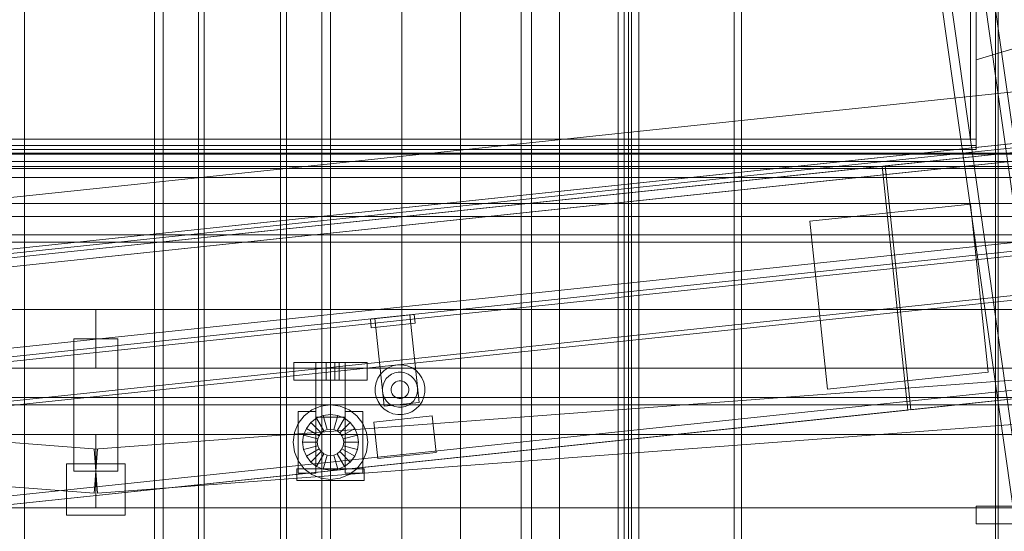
# Model space of a CAD drawing. Header units: millimetres. Extents: x -2233 to 61924, y -68080 to 6847.
# Tile 93 of 256: x 598 to 1269, y -35666 to -35318. Entities that reach past the tile are written whole.
import ezdxf

# ---------------------------------------------------------------- set-up
doc = ezdxf.new("R2010")
doc.units = ezdxf.units.MM
for name, color, linetype, lineweight in [('COTAS_O', 1, 'Continuous', 0), ('COTAS_P', 1, 'Continuous', 0), ('frontal_C01', 7, 'Continuous', 0), ('frontal_C03', 7, 'Continuous', 0), ('frontal_C04', 7, 'Continuous', 0), ('frontal_C09', 7, 'Continuous', 0), ('frontal_C10', 7, 'Continuous', 0), ('frontal_mezcladora', 7, 'Continuous', 0), ('frontal_secador', 7, 'Continuous', 0)]:
    doc.layers.add(name, color=color, linetype=linetype, lineweight=lineweight)
doc.dimstyles.new('R19_100', dxfattribs={"dimtxt": 250, "dimasz": 150, "dimexe": 150, "dimexo": 80, "dimgap": 100, "dimtad": 1, "dimtih": 1, "dimtoh": 1, "dimdsep": 46, "dimcen": 0.09, "dimadec": 0, "dimazin": 0, "dimtfac": 1, "dimtdec": 4, "dimtofl": 0, "dimtmove": 0, "dimatfit": 3, "dimfxl": 1, "dimtolj": 1, "dimtzin": 0, "dimarcsym": 0})

# ---------------------------------------------------------------- blocks, each defined once
blk = doc.blocks.new('DIM_R28_48')
at = {"layer": 'COTAS_P'}
for p, q in [((-1750, -34600), (-1600, -34555)), ((2600, -34600), (2450, -34555)), ((-1750, -35500), (-1750, -34600)), ((-1750, -34600), (2600, -34600)), ((-1750, -34600), (-1600, -34645)), ((2600, -34600), (2450, -34645)), ((2600, -35500), (2600, -34600))]:
    blk.add_line(p, q, dxfattribs=at)
blk.add_text('4350 P', height=250, dxfattribs=at).set_placement((425, -34500))
blk = doc.blocks.new('DIM_R28_50')
at = {"layer": 'COTAS_P'}
for p, q in [((1705.78, -34504.95), (1551.9, -34475.9)), ((-194.22, -34704.95), (1705.78, -34504.95)), ((1705.78, -34504.95), (1561.32, -34565.4)), ((1800, -35400), (1705.78, -34504.95)), ((-194.22, -34704.95), (-49.75, -34644.49)), ((-100, -35600), (-194.22, -34704.95)), ((-194.22, -34704.95), (-40.33, -34734))]:
    blk.add_line(p, q, dxfattribs=at)
blk.add_text('1910.5 P', height=250, rotation=6.00901, dxfattribs=at).set_placement((745.32, -34505.49))
blk = doc.blocks.new('DIM_R28_60')
at = {"layer": 'COTAS_O'}
for p, q in [((-1400, -35300), (-1250, -35255)), ((1400, -35300), (1250, -35255)), ((-1400, -36000), (-1400, -35300)), ((-1400, -35300), (1400, -35300)), ((-1400, -35300), (-1250, -35345)), ((1400, -35300), (1250, -35345)), ((1400, -36000), (1400, -35300))]:
    blk.add_line(p, q, dxfattribs=at)
blk.add_text('2800 O', height=250, dxfattribs=at).set_placement((0, -35200))
blk = doc.blocks.new('DIM_R28_62')
at = {"layer": 'COTAS_P'}
for p, q in [((-305, -35300), (-155, -35255)), ((345, -35300), (195, -35255)), ((-305, -36000), (-305, -35300)), ((-305, -35300), (345, -35300)), ((-305, -35300), (-155, -35345)), ((345, -35300), (195, -35345)), ((345, -36000), (345, -35300))]:
    blk.add_line(p, q, dxfattribs=at)
blk.add_text('650 P', height=250, dxfattribs=at).set_placement((20, -35200))

msp = doc.modelspace()

# ---------------------------------------------------------------- linework, layer by layer
at = {"layer": 'frontal_C01'}
for p, q in [((940, -35975), (940, -33925.304)), ((947, -35975), (947, -33925.304)), ((1013, -35975), (1013, -33925.304)), ((1020, -35975), (1020, -33925.304))]:
    msp.add_line(p, q, dxfattribs=at)
at = {"layer": 'frontal_C03'}
for p, q in [((1530, -35409.158), (-1530, -35409.158)), ((1530, -35414.158), (-1530, -35414.158)), ((-1500, -35408.612), (1500, -35408.612)), ((1500, -35417.595), (-1500, -35417.595)), ((1500, -35442.718), (-1500, -35442.718)), ((-1500, -35451.701), (1500, -35451.701)), ((1530, -35464.158), (-1530, -35464.158)), ((1530, -35469.158), (-1530, -35469.158))]:
    msp.add_line(p, q, dxfattribs=at)
at = {"layer": 'frontal_C04'}
for p, q in [((560, -35419), (1540, -35419)), ((560, -35425), (1540, -35425)), ((-550, -35515), (650, -35515)), ((650, -35515), (650, -35555)), ((650, -35515), (1850, -35515)), ((-548.878, -35520.042), (651.122, -35610.042)), ((648.878, -35610.042), (1848.878, -35520.042)), ((665, -35535), (635, -35535)), ((635, -35625), (635, -35535)), ((665, -35535), (665, -35625)), ((-551.122, -35549.958), (648.878, -35639.958)), ((-550, -35555), (650, -35555)), ((650, -35555), (1850, -35555)), ((651.122, -35639.958), (1851.122, -35549.958)), ((785, -35551), (835, -35551)), ((785, -35551), (785, -35563)), ((800, -35551), (820, -35551)), ((800, -35551), (800, -35588.4)), ((804, -35551), (807, -35551)), ((804, -35551), (804, -35563)), ((807, -35551), (813, -35551)), ((807, -35563), (807, -35551)), ((813, -35551), (816, -35551)), ((813, -35563), (813, -35551)), ((816, -35563), (816, -35551)), ((820, -35588.4), (820, -35551)), ((835, -35563), (835, -35551)), ((785, -35563), (835, -35563)), ((807, -35563), (804, -35563)), ((807, -35563), (813, -35563)), ((813, -35563), (816, -35563)), ((-1750, -35575), (2600, -35575)), ((-1750, -35580), (2600, -35580)), ((797.3, -35583.403), (803.426, -35580.865)), ((803.426, -35580.865), (810, -35580)), ((810, -35580), (816.574, -35580.865)), ((816.574, -35580.865), (822.7, -35583.403)), ((788, -35584.4), (800, -35584.4)), ((788, -35584.4), (788, -35626.4)), ((788.003, -35592.7), (792.039, -35587.439)), ((792.039, -35587.439), (797.3, -35583.403)), ((796.565, -35591.965), (800.5, -35588.946)), ((800, -35626.4), (800, -35584.4)), ((800, -35588.4), (820, -35588.4)), ((800.5, -35588.946), (805.082, -35587.047)), ((805.5, -35597.606), (800.5, -35588.946)), ((805.082, -35587.047), (810, -35586.4)), ((807.671, -35596.707), (805.082, -35587.047)), ((810, -35596.4), (810, -35586.4)), ((810, -35586.4), (814.918, -35587.047)), ((812.329, -35596.707), (814.918, -35587.047)), ((814.5, -35597.606), (819.5, -35588.946)), ((814.918, -35587.047), (819.5, -35588.946)), ((819.5, -35588.946), (823.435, -35591.965)), ((820, -35584.4), (832, -35584.4)), ((820, -35584.4), (820, -35626.4)), ((822.7, -35583.403), (827.961, -35587.439)), ((827.961, -35587.439), (831.997, -35592.7)), ((832, -35626.4), (832, -35584.4)), ((785.465, -35598.826), (788.003, -35592.7)), ((791.647, -35600.482), (793.546, -35595.9)), ((793.546, -35595.9), (796.565, -35591.965)), ((802.206, -35600.9), (793.546, -35595.9)), ((803.636, -35599.036), (796.565, -35591.965)), ((816.364, -35599.036), (823.435, -35591.965)), ((817.794, -35600.9), (826.454, -35595.9)), ((823.435, -35591.965), (826.454, -35595.9)), ((826.454, -35595.9), (828.353, -35600.482)), ((831.997, -35592.7), (834.535, -35598.826)), ((-550, -35600), (650, -35600)), ((650, -35600), (650, -35650)), ((650, -35600), (1850, -35600)), ((784.6, -35605.4), (785.465, -35598.826)), ((791, -35605.4), (791.647, -35600.482)), ((801.307, -35603.071), (791.647, -35600.482)), ((801.307, -35603.071), (802.206, -35600.9)), ((802.206, -35600.9), (803.636, -35599.036)), ((803.636, -35599.036), (805.5, -35597.606)), ((805.5, -35597.606), (807.671, -35596.707)), ((807.671, -35596.707), (810, -35596.4)), ((810, -35596.4), (812.329, -35596.707)), ((812.329, -35596.707), (814.5, -35597.606)), ((814.5, -35597.606), (816.364, -35599.036)), ((816.364, -35599.036), (817.794, -35600.9)), ((817.794, -35600.9), (818.693, -35603.071)), ((818.693, -35603.071), (828.353, -35600.482)), ((828.353, -35600.482), (829, -35605.4)), ((834.535, -35598.826), (835.4, -35605.4)), ((785.465, -35611.974), (784.6, -35605.4)), ((801, -35605.4), (791, -35605.4)), ((791.647, -35610.318), (791, -35605.4)), ((801.307, -35607.729), (791.647, -35610.318)), ((801, -35605.4), (801.307, -35603.071)), ((801.307, -35607.729), (801, -35605.4)), ((802.206, -35609.9), (801.307, -35607.729)), ((818.693, -35607.729), (817.794, -35609.9)), ((818.693, -35603.071), (819, -35605.4)), ((819, -35605.4), (818.693, -35607.729)), ((818.693, -35607.729), (828.353, -35610.318)), ((829, -35605.4), (819, -35605.4)), ((829, -35605.4), (828.353, -35610.318)), ((835.4, -35605.4), (834.535, -35611.974)), ((651.122, -35610.042), (648.878, -35639.958)), ((648.878, -35610.042), (651.122, -35639.958)), ((788.003, -35618.1), (785.465, -35611.974)), ((793.546, -35614.9), (791.647, -35610.318)), ((802.206, -35609.9), (793.546, -35614.9)), ((796.565, -35618.835), (793.546, -35614.9)), ((803.636, -35611.764), (796.565, -35618.835)), ((805.5, -35613.194), (800.5, -35621.854)), ((803.636, -35611.764), (802.206, -35609.9)), ((805.5, -35613.194), (803.636, -35611.764)), ((807.671, -35614.093), (805.082, -35623.753)), ((807.671, -35614.093), (805.5, -35613.194)), ((810, -35614.4), (807.671, -35614.093)), ((812.329, -35614.093), (810, -35614.4)), ((810, -35614.4), (810, -35624.4)), ((814.5, -35613.194), (812.329, -35614.093)), ((812.329, -35614.093), (814.918, -35623.753)), ((816.364, -35611.764), (814.5, -35613.194)), ((814.5, -35613.194), (819.5, -35621.854)), ((817.794, -35609.9), (816.364, -35611.764)), ((816.364, -35611.764), (823.435, -35618.835)), ((817.794, -35609.9), (826.454, -35614.9)), ((826.454, -35614.9), (823.435, -35618.835)), ((828.353, -35610.318), (826.454, -35614.9)), ((834.535, -35611.974), (831.997, -35618.1)), ((630, -35620), (670, -35620)), ((630, -35620), (630, -35655)), ((670, -35655), (670, -35620)), ((792.039, -35623.361), (788.003, -35618.1)), ((800.5, -35621.854), (796.565, -35618.835)), ((805.082, -35623.753), (800.5, -35621.854)), ((819.5, -35621.854), (814.918, -35623.753)), ((823.435, -35618.835), (819.5, -35621.854)), ((831.997, -35618.1), (827.961, -35623.361)), ((665, -35625), (635, -35625)), ((787, -35623.4), (833, -35623.4)), ((787, -35623.4), (787, -35631.4)), ((788, -35626.4), (800, -35626.4)), ((797.3, -35627.397), (792.039, -35623.361)), ((803.426, -35629.935), (797.3, -35627.397)), ((810, -35624.4), (805.082, -35623.753)), ((814.918, -35623.753), (810, -35624.4)), ((822.7, -35627.397), (816.574, -35629.935)), ((820, -35626.4), (832, -35626.4)), ((827.961, -35623.361), (822.7, -35627.397)), ((833, -35631.4), (833, -35623.4)), ((787, -35631.4), (833, -35631.4)), ((810, -35630.8), (803.426, -35629.935)), ((816.574, -35629.935), (810, -35630.8)), ((1250, -35649), (1350, -35649)), ((1250, -35649), (1250, -35661)), ((-550, -35650), (650, -35650)), ((630, -35655), (670, -35655)), ((650, -35650), (1850, -35650)), ((1250, -35661), (1350, -35661))]:
    msp.add_line(p, q, dxfattribs=at)
at = {"layer": 'frontal_C09'}
for p, q in [((-49.542, -35506.202), (1731.117, -35318.765)), ((-105.548, -35547.291), (1794.452, -35347.291)), ((-105.234, -35550.275), (1794.766, -35350.275)), ((-45.878, -35541.01), (1734.781, -35353.572)), ((-35.619, -35542.947), (1725.15, -35357.603)), ((-35.305, -35545.93), (1725.464, -35360.586)), ((-5.47, -35542.79), (1695.629, -35363.727)), ((1187.937, -35417.168), (1695.629, -35363.727)), ((-4.842, -35548.757), (1696.257, -35369.694)), ((1188.565, -35423.135), (1696.257, -35369.694)), ((-168.15, -35621.251), (1871.081, -35406.595)), ((-167.522, -35627.218), (1871.709, -35412.562)), ((-167.208, -35630.202), (1872.023, -35415.546)), ((-5.47, -35542.79), (1185.948, -35417.377)), ((1203.43, -35583.46), (1185.948, -35417.377)), ((1186.576, -35423.344), (1185.948, -35417.377)), ((1187.937, -35417.168), (1205.419, -35583.25)), ((1187.937, -35417.168), (1188.565, -35423.135)), ((-4.842, -35548.757), (1186.576, -35423.344)), ((1136.589, -35454.75), (1245.985, -35443.235)), ((1258.023, -35557.603), (1245.985, -35443.235)), ((-94.766, -35649.725), (1805.234, -35449.725)), ((-94.452, -35652.709), (1805.548, -35452.709)), ((1136.589, -35454.75), (1148.628, -35569.118)), ((-157.681, -35720.702), (1881.549, -35506.046)), ((-157.053, -35726.669), (1882.178, -35512.013)), ((837.176, -35521.46), (867.011, -35518.32)), ((837.176, -35521.46), (837.804, -35527.427)), ((840.16, -35521.146), (864.028, -35518.634)), ((840.16, -35521.146), (846.441, -35580.817)), ((870.309, -35578.304), (864.028, -35518.634)), ((867.639, -35524.287), (867.011, -35518.32)), ((837.804, -35527.427), (867.639, -35524.287)), ((1205.419, -35583.25), (1713.112, -35529.809)), ((846.455, -35556.547), (849.214, -35554.677)), ((849.214, -35554.677), (852.284, -35553.381)), ((852.284, -35553.381), (855.548, -35552.709)), ((855.548, -35552.709), (858.881, -35552.686)), ((858.881, -35552.686), (862.154, -35553.315)), ((862.154, -35553.315), (865.241, -35554.569)), ((865.241, -35554.569), (868.024, -35556.402)), ((841.027, -35564.79), (842.282, -35561.702)), ((842.282, -35561.702), (844.115, -35558.919)), ((844.115, -35558.919), (846.455, -35556.547)), ((846.707, -35564.03), (848.001, -35562.065)), ((848.001, -35562.065), (849.653, -35560.39)), ((849.653, -35560.39), (851.6, -35559.07)), ((851.6, -35559.07), (853.768, -35558.156)), ((853.768, -35558.156), (856.072, -35557.681)), ((856.072, -35557.681), (858.424, -35557.666)), ((858.424, -35557.666), (860.734, -35558.109)), ((860.734, -35558.109), (862.914, -35558.995)), ((862.914, -35558.995), (864.878, -35560.288)), ((864.878, -35560.288), (866.553, -35561.941)), ((866.553, -35561.941), (867.873, -35563.888)), ((868.024, -35556.402), (870.397, -35558.743)), ((870.397, -35558.743), (872.267, -35561.501)), ((872.267, -35561.501), (873.562, -35564.572)), ((1148.628, -35569.118), (1258.023, -35557.603)), ((840.399, -35568.063), (841.027, -35564.79)), ((840.421, -35571.395), (840.399, -35568.063)), ((845.378, -35568.519), (845.822, -35566.209)), ((845.394, -35570.872), (845.378, -35568.519)), ((845.822, -35566.209), (846.707, -35564.03)), ((851.353, -35569.067), (851.575, -35567.912)), ((851.361, -35570.243), (851.353, -35569.067)), ((851.575, -35567.912), (852.018, -35566.823)), ((852.018, -35566.823), (852.664, -35565.84)), ((852.664, -35565.84), (853.491, -35565.003)), ((853.491, -35565.003), (854.464, -35564.343)), ((854.464, -35564.343), (855.548, -35563.886)), ((855.548, -35563.886), (856.7, -35563.648)), ((856.7, -35563.648), (857.876, -35563.64)), ((857.876, -35563.64), (859.031, -35563.862)), ((859.031, -35563.862), (860.121, -35564.305)), ((860.121, -35564.305), (861.103, -35564.952)), ((861.103, -35564.952), (861.94, -35565.778)), ((861.94, -35565.778), (862.6, -35566.752)), ((862.6, -35566.752), (863.058, -35567.835)), ((863.058, -35567.835), (863.295, -35568.987)), ((863.295, -35568.987), (863.303, -35570.163)), ((867.873, -35563.888), (868.788, -35566.055)), ((868.788, -35566.055), (869.262, -35568.359)), ((869.262, -35568.359), (869.278, -35570.712)), ((873.562, -35564.572), (874.235, -35567.836)), ((874.235, -35567.836), (874.257, -35571.168)), ((841.093, -35574.659), (840.421, -35571.395)), ((842.389, -35577.729), (841.093, -35574.659)), ((845.868, -35573.176), (845.394, -35570.872)), ((846.783, -35575.343), (845.868, -35573.176)), ((848.103, -35577.29), (846.783, -35575.343)), ((851.598, -35571.396), (851.361, -35570.243)), ((852.055, -35572.479), (851.598, -35571.396)), ((852.715, -35573.453), (852.055, -35572.479)), ((853.553, -35574.279), (852.715, -35573.453)), ((854.535, -35574.926), (853.553, -35574.279)), ((855.625, -35575.369), (854.535, -35574.926)), ((856.78, -35575.59), (855.625, -35575.369)), ((857.956, -35575.582), (856.78, -35575.59)), ((859.108, -35575.345), (857.956, -35575.582)), ((860.192, -35574.888), (859.108, -35575.345)), ((861.165, -35574.228), (860.192, -35574.888)), ((861.991, -35573.391), (861.165, -35574.228)), ((862.638, -35572.408), (861.991, -35573.391)), ((863.081, -35571.319), (862.638, -35572.408)), ((863.303, -35570.163), (863.081, -35571.319)), ((867.949, -35575.201), (866.655, -35577.166)), ((868.834, -35573.022), (867.949, -35575.201)), ((869.278, -35570.712), (868.834, -35573.022)), ((873.629, -35574.441), (872.374, -35577.528)), ((874.257, -35571.168), (873.629, -35574.441)), ((844.259, -35580.488), (842.389, -35577.729)), ((846.632, -35582.829), (844.259, -35580.488)), ((846.441, -35580.817), (870.309, -35578.304)), ((849.778, -35578.942), (848.103, -35577.29)), ((851.742, -35580.236), (849.778, -35578.942)), ((853.922, -35581.122), (851.742, -35580.236)), ((856.232, -35581.565), (853.922, -35581.122)), ((858.584, -35581.549), (856.232, -35581.565)), ((860.888, -35581.075), (858.584, -35581.549)), ((863.055, -35580.16), (860.888, -35581.075)), ((865.003, -35578.84), (863.055, -35580.16)), ((866.655, -35577.166), (865.003, -35578.84)), ((868.2, -35582.684), (865.442, -35584.554)), ((870.541, -35580.312), (868.2, -35582.684)), ((872.374, -35577.528), (870.541, -35580.312)), ((12.013, -35708.872), (1203.43, -35583.46)), ((839.532, -35591.599), (879.312, -35587.412)), ((849.415, -35584.661), (846.632, -35582.829)), ((852.502, -35585.916), (849.415, -35584.661)), ((855.775, -35586.544), (852.502, -35585.916)), ((859.108, -35586.522), (855.775, -35586.544)), ((862.372, -35585.85), (859.108, -35586.522)), ((865.442, -35584.554), (862.372, -35585.85)), ((881.929, -35612.274), (879.312, -35587.412)), ((839.532, -35591.599), (842.149, -35616.462)), ((842.149, -35616.462), (881.929, -35612.274))]:
    msp.add_line(p, q, dxfattribs=at)
at = {"layer": 'frontal_C10'}
for p, q in [((601.558, -35988), (601.558, -34270.568)), ((965.98, -34269.04), (965.98, -35988)), ((1005.98, -35988), (1005.98, -34270.568)), ((601.558, -35988), (601.558, -34279.739)), ((965.98, -35988), (965.98, -34278.21)), ((1005.98, -35988), (1005.98, -34279.739)), ((858.618, -34689.021), (858.618, -35988)), ((1263.039, -34689.021), (1263.039, -35988)), ((898.618, -35988), (898.618, -34690.549)), ((858.618, -35988), (858.618, -34698.191)), ((898.618, -35988), (898.618, -34699.72)), ((1263.039, -35988), (1263.039, -34698.191)), ((1214.775, -35178.116), (1282.03, -35653.2)), ((1311.622, -35653.2), (1244.367, -35178.116)), ((1278.293, -35672.776), (1211.038, -35197.691)), ((1307.885, -35672.776), (1240.63, -35197.691))]:
    msp.add_line(p, q, dxfattribs=at)
at = {"layer": 'frontal_mezcladora'}
for p, q in [((690, -35988), (690, -34900)), ((696, -35988), (696, -34900)), ((804, -35988), (804, -34900)), ((810, -35988), (810, -34900)), ((720, -35872.255), (720, -35022.255)), ((720, -35874.749), (720, -35024.749)), ((780, -35022.255), (780, -35872.255)), ((780, -35024.749), (780, -35874.749)), ((720, -35025.954), (720, -35875.954)), ((720, -35028.116), (720, -35878.116)), ((724, -35025.954), (724, -35875.954)), ((724, -35028.116), (724, -35878.116)), ((776, -35875.954), (776, -35025.954)), ((776, -35878.116), (776, -35028.116)), ((780, -35875.954), (780, -35025.954)), ((780, -35878.116), (780, -35028.116)), ((720, -35921.884), (720, -35071.884)), ((724, -35921.884), (724, -35071.884)), ((776, -35071.884), (776, -35921.884)), ((780, -35071.884), (780, -35921.884)), ((720, -35924.046), (720, -35074.046)), ((720, -35075.251), (720, -35925.251)), ((720, -35077.745), (720, -35927.745)), ((724, -35924.046), (724, -35074.046)), ((776, -35074.046), (776, -35924.046)), ((780, -35074.046), (780, -35924.046)), ((780, -35925.251), (780, -35075.251)), ((780, -35927.745), (780, -35077.745))]:
    msp.add_line(p, q, dxfattribs=at)
at = {"layer": 'frontal_secador'}
for p, q in [((1265, -35980), (1265, -33075)), ((1246, -34894), (1246, -35399)), ((1250, -35399), (1250, -34894)), ((1250, -35403.243), (1250, -34902.485)), ((1250, -34908.142), (1250, -35406.071)), ((1010, -35988), (1010, -35144.711)), ((1015, -35988), (1015, -35144.711)), ((1085, -35988), (1085, -35144.711)), ((1090, -35988), (1090, -35144.711)), ((1246, -35399), (1246, -35299)), ((1250, -35299), (1250, -35399)), ((-1250, -35399), (1250, -35399)), ((1250, -35399), (1246, -35399)), ((1250, -35403.243), (1250, -35399)), ((-1250, -35403.243), (1250, -35403.243)), ((1250, -35406.071), (-1250, -35406.071)), ((1250, -35406.071), (1250, -35403.243))]:
    msp.add_line(p, q, dxfattribs=at)

# ---------------------------------------------------------------- dimensions: what is measured, and where the dimension line sits
at = {"layer": 'COTAS_O'}
dim = msp.add_aligned_dim(p1=(-1400, -36000), p2=(1400, -36000), distance=700, text='<> O', dimstyle='R19_100', dxfattribs=at)
dim.commit()
dim.dimension.update_dxf_attribs({"geometry": 'DIM_R28_60', "text_midpoint": (0, -35300)})
at = {"layer": 'COTAS_P'}
for p1, p2, distance, picture, middle in [((-100, -35600), (1800, -35400), 900, 'DIM_R28_50', (755.784, -34604.945)), ((-1750, -35500), (2600, -35500), 900, 'DIM_R28_48', (425, -34600)), ((-305, -36000), (345, -36000), 700, 'DIM_R28_62', (20, -35300))]:
    dim = msp.add_aligned_dim(p1=p1, p2=p2, distance=distance, text='<> P', dimstyle='R19_100', dxfattribs=at)
    dim.commit()
    dim.dimension.update_dxf_attribs({"geometry": picture, "text_midpoint": middle})

doc.saveas('drawing.dxf')
